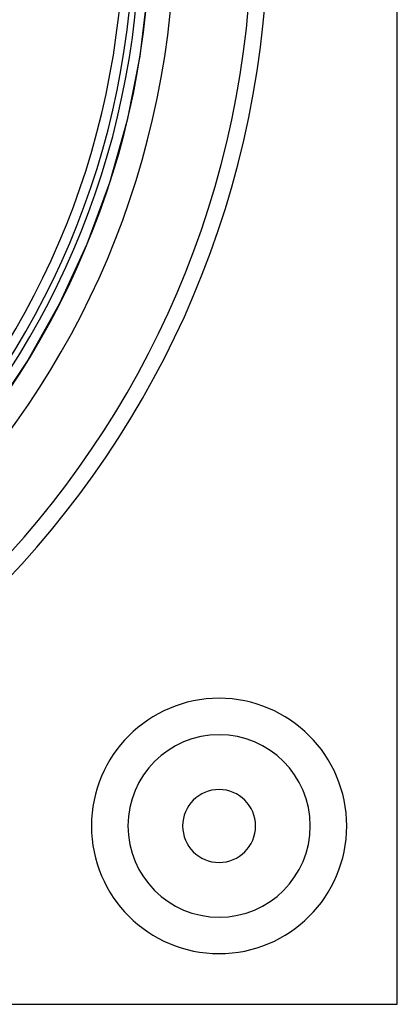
# Model space of a CAD drawing. Header units: millimetres. Extents: x -133 to 133, y -133 to 133.
# Tile 7 of 11: x 86 to 133, y -133 to -12. Entities that reach past the tile are written whole.
import ezdxf

# ---------------------------------------------------------------- set-up
doc = ezdxf.new("R2010")
doc.units = ezdxf.units.MM
doc.layers.add('HIDDEN', color=7, linetype='Continuous')
doc.layers.add('THICK', color=7, linetype='Continuous')

msp = doc.modelspace()

# ---------------------------------------------------------------- linework, layer by layer
at = {"layer": 'HIDDEN'}
for p, q in [((102.17, -8.04), (101.23, -16.03)), ((101.23, -16.03), (99.66, -23.93)), ((99.66, -23.93), (97.47, -31.67)), ((97.47, -31.67), (94.69, -39.22)), ((94.69, -39.22), (91.32, -46.53)), ((91.32, -46.53), (87.39, -53.55)), ((87.39, -53.55), (82.92, -60.24)), ((133, -133), (133, -133))]:
    msp.add_line(p, q, dxfattribs=at)
for centre, radius, start, end in [((0, 0), 105.5, 180, 0), ((0, 0), 100.45, 180, 0), ((0, 0), 102.5, 270, 0), ((111, -111), 15.75, 90, 270), ((111, -111), 15.75, 270, 90), ((111, -111), 11.25, 90, 270), ((111, -111), 11.25, 270, 90)]:
    msp.add_arc(centre, radius, start, end, dxfattribs=at)
at = {"layer": 'THICK'}
for p, q in [((133, -133), (133, 133)), ((-133, -133), (133, -133))]:
    msp.add_line(p, q, dxfattribs=at)
for centre, radius, start, end in [((0, 0), 117.05, 270, 0), ((0, 0), 115.05, 270.498, 359.502), ((0, 0), 101.22, 270.566, 359.4339), ((0, 0), 99.22, 270.5774, 359.4225), ((111, -111), 15.75, 90, 270), ((111, -111), 15.75, 270, 90), ((111, -111), 11.25, 90, 270), ((111, -111), 11.25, 270, 90), ((111, -111), 4.5, 0, 180), ((111, -111), 4.5, 180, 0)]:
    msp.add_arc(centre, radius, start, end, dxfattribs=at)

doc.saveas('drawing.dxf')
